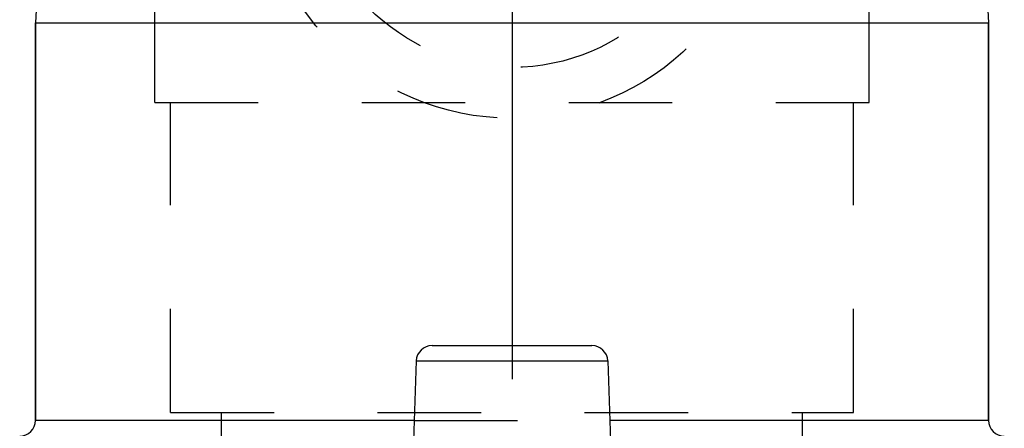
# Model space of a CAD drawing. Header units: millimetres. Extents: x 450 to 550, y 433 to 568.
# Tile 3 of 7: x 469 to 531, y 501 to 527. Entities that reach past the tile are written whole.
import ezdxf

# ---------------------------------------------------------------- set-up
doc = ezdxf.new("R2010")
doc.units = ezdxf.units.MM
doc.header["$LTSCALE"] = 65.185185
doc.linetypes.add('CENTER', pattern=[0.6, 0.375, -0.075, 0.075, -0.075])
doc.linetypes.add('HIDDEN', pattern=[0.2, 0.1, -0.1])
for name, color, linetype in [('ACHSEN_S', 7, 'CONTINUOUS'), ('FASEN', 7, 'CONTINUOUS'), ('KONST.EL_MIT_GEO', 7, 'CONTINUOUS'), ('KURVEN', 7, 'CONTINUOUS')]:
    doc.layers.add(name, color=color, linetype=linetype)

msp = doc.modelspace()

# ---------------------------------------------------------------- linework, layer by layer
at = {"layer": 'ACHSEN_S', "color": 2, "linetype": 'CENTER'}
msp.add_line((500, 567.639), (500, 433), dxfattribs=at)
at = {"layer": 'FASEN', "color": 7, "linetype": 'Continuous'}
for p, q in [((470.157, 529.504), (470, 526.5)), ((529.843, 529.504), (530, 526.5)), ((470, 501.5), (470, 526.5)), ((470, 526.5), (530, 526.5)), ((530, 501.5), (530, 526.5))]:
    msp.add_line(p, q, dxfattribs=at)
at = {"layer": 'KONST.EL_MIT_GEO', "color": 8, "linetype": 'HIDDEN'}
for p, q in [((477.5, 521.5), (477.5, 551.5)), ((522.5, 521.5), (522.5, 551.5)), ((477.5, 521.5), (522.5, 521.5)), ((478.5, 502), (478.5, 521.5)), ((521.5, 502), (521.5, 521.5)), ((478.5, 502), (521.5, 502)), ((481.7, 499), (481.7, 502)), ((518.3, 499), (518.3, 502)), ((493.836, 501.5), (506.164, 501.5))]:
    msp.add_line(p, q, dxfattribs=at)
at = {"layer": 'KONST.EL_MIT_GEO', "color": 7, "linetype": 'Continuous'}
for p, q in [((470, 526.5), (470, 501.5)), ((530, 526.5), (530, 501.5)), ((494.966, 506.2), (505.034, 506.2)), ((493.966, 505.235), (493.566, 493.779)), ((493.966, 505.235), (506.034, 505.235)), ((506.034, 505.235), (506.434, 493.779)), ((493.836, 501.5), (470, 501.5)), ((530, 501.5), (506.164, 501.5))]:
    msp.add_line(p, q, dxfattribs=at)
for centre, start, end in [((494.966, 505.2), 89.99999, 178), ((505.034, 505.2), 2, 90.00001), ((469, 501.5), 270, 360), ((531, 501.5), 180, 270)]:
    msp.add_arc(centre, 1, start, end, dxfattribs=at)
at = {"layer": 'KURVEN', "color": 8, "linetype": 'HIDDEN'}
msp.add_line((500, 552.5), (500, 520.5), dxfattribs=at)
for radius in [16, 12.8]:
    msp.add_circle((500, 536.5), radius, dxfattribs=at)

doc.saveas('drawing.dxf')
